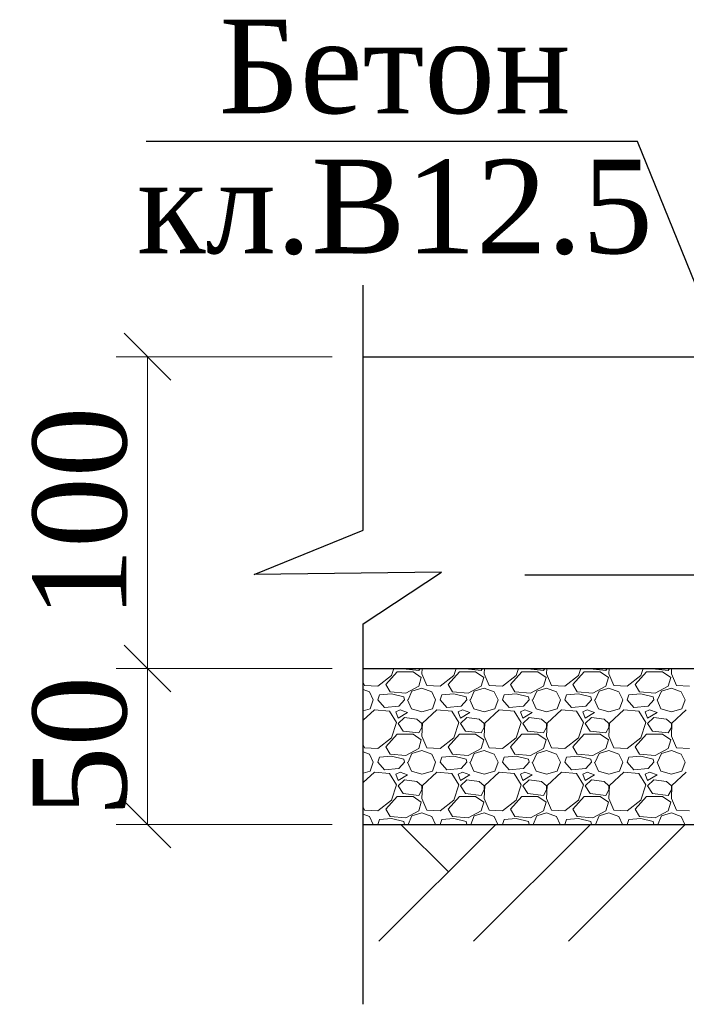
# Model space of a CAD drawing. Header units: millimetres. Extents: x 2063114 to 14983986, y -126020516 to 213791.
# Tile 91 of 256: x 2458930 to 2461068, y -1648779 to -1645621. Entities that reach past the tile are written whole.
import ezdxf

# ---------------------------------------------------------------- set-up
doc = ezdxf.new("R2010")
doc.units = ezdxf.units.MM
doc.layers.add('.', color=7, linetype='Continuous', lineweight=15)
doc.layers.add('Format', color=7, linetype='Continuous', lineweight=35)
doc.styles.add('Times New Roman', font='times.ttf')
doc.linetypes.add('ограждение1', pattern='A,6.35,-2.54,[133,ltypeshp.shx,S=2.54,R=0,X=-2.54,Y=0],-2.54,25.4', length=36.83)

# ---------------------------------------------------------------- blocks, each defined once
blk = doc.blocks.new('_Oblique')
at = {"color": 0, "linetype": 'ByBlock', "lineweight": -2}
blk.add_line((-0.5, -0.5), (0.5, 0.5), dxfattribs=at)

msp = doc.modelspace()

# ---------------------------------------------------------------- linework, layer by layer
at = {"layer": '.', "linetype": 'Continuous', "lineweight": 0}
for p, q in [((2460122.39046, -1647724.4868), (2460129.72165, -1647701.57683)), ((2460159.78299, -1647701.57683), (2460160.38939, -1647702.48644)), ((2460160.38918, -1647702.48825), (2460210.38927, -1647708.48826)), ((2460210.38932, -1647708.48641), (2460214.22798, -1647701.57683)), ((2460221.19301, -1647701.57683), (2460220.38779, -1647718.48639)), ((2460322.39046, -1647724.4868), (2460329.72165, -1647701.57683)), ((2460359.78299, -1647701.57683), (2460360.38939, -1647702.48644)), ((2460360.38918, -1647702.48825), (2460410.38927, -1647708.48826)), ((2460410.38932, -1647708.48641), (2460414.22798, -1647701.57683)), ((2460421.19301, -1647701.57683), (2460420.38779, -1647718.48639)), ((2460522.39046, -1647724.4868), (2460529.72165, -1647701.57683)), ((2460559.78299, -1647701.57683), (2460560.38939, -1647702.48644)), ((2460560.38918, -1647702.48825), (2460610.38927, -1647708.48826)), ((2460610.38932, -1647708.48641), (2460614.22798, -1647701.57683)), ((2460621.19301, -1647701.57683), (2460620.38779, -1647718.48639)), ((2460722.39046, -1647724.4868), (2460729.72165, -1647701.57683)), ((2460759.78299, -1647701.57683), (2460760.38939, -1647702.48644)), ((2460760.38918, -1647702.48825), (2460810.38927, -1647708.48826)), ((2460810.38932, -1647708.48641), (2460814.22798, -1647701.57683)), ((2460821.19301, -1647701.57683), (2460820.38779, -1647718.48639)), ((2460922.39046, -1647724.4868), (2460929.72165, -1647701.57683)), ((2460959.78299, -1647701.57683), (2460960.38939, -1647702.48644)), ((2460960.38918, -1647702.48825), (2461010.38927, -1647708.48826)), ((2461010.38932, -1647708.48641), (2461014.22798, -1647701.57683)), ((2461021.19301, -1647701.57683), (2461020.38779, -1647718.48639)), ((2460078.3895, -1647758.4866), (2460122.38954, -1647724.48657)), ((2460104.38931, -1647752.48637), (2460140.38925, -1647712.48645)), ((2460140.3894, -1647712.48645), (2460192.3894, -1647712.48645)), ((2460192.38964, -1647712.48609), (2460218.38966, -1647730.4861)), ((2460218.38949, -1647730.48648), (2460210.3895, -1647758.48644)), ((2460220.39002, -1647718.48618), (2460236.39, -1647756.48613)), ((2460278.3895, -1647758.4866), (2460322.38954, -1647724.48657)), ((2460304.38931, -1647752.48637), (2460340.38925, -1647712.48645)), ((2460340.3894, -1647712.48645), (2460392.3894, -1647712.48645)), ((2460392.38964, -1647712.48609), (2460418.38966, -1647730.4861)), ((2460418.38949, -1647730.48648), (2460410.3895, -1647758.48644)), ((2460420.39002, -1647718.48618), (2460436.39, -1647756.48613)), ((2460478.3895, -1647758.4866), (2460522.38954, -1647724.48657)), ((2460504.38931, -1647752.48637), (2460540.38925, -1647712.48645)), ((2460540.3894, -1647712.48645), (2460592.3894, -1647712.48645)), ((2460592.38964, -1647712.48609), (2460618.38966, -1647730.4861)), ((2460618.38949, -1647730.48648), (2460610.3895, -1647758.48644)), ((2460620.39002, -1647718.48618), (2460636.39, -1647756.48613)), ((2460678.3895, -1647758.4866), (2460722.38954, -1647724.48657)), ((2460704.38931, -1647752.48637), (2460740.38925, -1647712.48645)), ((2460740.3894, -1647712.48645), (2460792.3894, -1647712.48645)), ((2460792.38964, -1647712.48609), (2460818.38966, -1647730.4861)), ((2460818.38949, -1647730.48648), (2460810.3895, -1647758.48644)), ((2460820.39002, -1647718.48618), (2460836.39, -1647756.48613)), ((2460878.3895, -1647758.4866), (2460922.38954, -1647724.48657)), ((2460904.38931, -1647752.48637), (2460940.38925, -1647712.48645)), ((2460940.3894, -1647712.48645), (2460992.3894, -1647712.48645)), ((2460992.38964, -1647712.48609), (2461018.38966, -1647730.4861)), ((2461018.38949, -1647730.48648), (2461010.3895, -1647758.48644)), ((2461020.39002, -1647718.48618), (2461036.39, -1647756.48613)), ((2460032.12999, -1647746.3686), (2460036.39, -1647756.48613)), ((2460032.12999, -1647768.88917), (2460052.38938, -1647776.48644)), ((2460036.38942, -1647756.48589), (2460078.38943, -1647758.48589)), ((2460118.39061, -1647776.48574), (2460104.39065, -1647752.48582)), ((2460210.38737, -1647758.48257), (2460168.38744, -1647780.48254)), ((2460188.38947, -1647774.48668), (2460220.38956, -1647764.48665)), ((2460220.3894, -1647764.48644), (2460252.38938, -1647776.48644)), ((2460236.38942, -1647756.48589), (2460278.38943, -1647758.48589)), ((2460318.39061, -1647776.48574), (2460304.39065, -1647752.48582)), ((2460410.38737, -1647758.48257), (2460368.38744, -1647780.48253)), ((2460388.38947, -1647774.48668), (2460420.38956, -1647764.48665)), ((2460420.3894, -1647764.48644), (2460452.38938, -1647776.48644)), ((2460436.38942, -1647756.48589), (2460478.38943, -1647758.48589)), ((2460518.39061, -1647776.48574), (2460504.39065, -1647752.48582)), ((2460610.38737, -1647758.48257), (2460568.38744, -1647780.48253)), ((2460588.38947, -1647774.48668), (2460620.38956, -1647764.48665)), ((2460620.3894, -1647764.48644), (2460652.38938, -1647776.48644)), ((2460636.38942, -1647756.48589), (2460678.38943, -1647758.48589)), ((2460718.39061, -1647776.48574), (2460704.39065, -1647752.48582)), ((2460810.38737, -1647758.48257), (2460768.38744, -1647780.48253)), ((2460788.38947, -1647774.48668), (2460820.38956, -1647764.48665)), ((2460820.3894, -1647764.48644), (2460852.38938, -1647776.48644)), ((2460836.38942, -1647756.48589), (2460878.38943, -1647758.48589)), ((2460918.39061, -1647776.48574), (2460904.39065, -1647752.48582)), ((2461010.38737, -1647758.48257), (2460968.38744, -1647780.48253)), ((2460988.38947, -1647774.48668), (2461020.38956, -1647764.48665)), ((2461020.3894, -1647764.48644), (2461052.38938, -1647776.48644)), ((2461036.38942, -1647756.48589), (2461078.38943, -1647758.48589)), ((2460052.39018, -1647776.48608), (2460064.39016, -1647802.48604)), ((2460054.38911, -1647830.48622), (2460064.38913, -1647802.48616)), ((2460078.38937, -1647802.48644), (2460084.38936, -1647786.48644)), ((2460100.38939, -1647826.48645), (2460078.38942, -1647802.48648)), ((2460122.3892, -1647782.48455), (2460084.38914, -1647786.48456)), ((2460168.38936, -1647780.48687), (2460118.38931, -1647776.48687)), ((2460162.3894, -1647792.48645), (2460122.38945, -1647782.48646)), ((2460164.39029, -1647802.48725), (2460146.39032, -1647822.48722)), ((2460164.38941, -1647802.48644), (2460162.38942, -1647792.48648)), ((2460174.38981, -1647802.48627), (2460186.38977, -1647830.48619)), ((2460176.38932, -1647802.48641), (2460188.38928, -1647774.4865)), ((2460252.39018, -1647776.48608), (2460264.39016, -1647802.48604)), ((2460254.38911, -1647830.48622), (2460264.38913, -1647802.48616)), ((2460278.38937, -1647802.48644), (2460284.38936, -1647786.48644)), ((2460300.38939, -1647826.48645), (2460278.38942, -1647802.48648)), ((2460322.3892, -1647782.48455), (2460284.38914, -1647786.48456)), ((2460368.38936, -1647780.48687), (2460318.38931, -1647776.48687)), ((2460362.3894, -1647792.48645), (2460322.38945, -1647782.48646)), ((2460364.39029, -1647802.48725), (2460346.39032, -1647822.48722)), ((2460364.38941, -1647802.48644), (2460362.38942, -1647792.48648)), ((2460374.38981, -1647802.48627), (2460386.38977, -1647830.48619)), ((2460376.38932, -1647802.48641), (2460388.38928, -1647774.4865)), ((2460452.39018, -1647776.48608), (2460464.39016, -1647802.48604)), ((2460454.38911, -1647830.48622), (2460464.38913, -1647802.48616)), ((2460478.38937, -1647802.48644), (2460484.38936, -1647786.48644)), ((2460500.38939, -1647826.48645), (2460478.38942, -1647802.48648)), ((2460522.3892, -1647782.48455), (2460484.38914, -1647786.48456)), ((2460568.38936, -1647780.48687), (2460518.38931, -1647776.48687)), ((2460562.3894, -1647792.48645), (2460522.38945, -1647782.48646)), ((2460564.39029, -1647802.48725), (2460546.39032, -1647822.48722)), ((2460564.38941, -1647802.48644), (2460562.38942, -1647792.48648)), ((2460574.38981, -1647802.48627), (2460586.38977, -1647830.48619)), ((2460576.38932, -1647802.48641), (2460588.38928, -1647774.4865)), ((2460652.39018, -1647776.48608), (2460664.39016, -1647802.48604)), ((2460654.38911, -1647830.48622), (2460664.38913, -1647802.48616)), ((2460678.38937, -1647802.48644), (2460684.38936, -1647786.48644)), ((2460700.38939, -1647826.48645), (2460678.38942, -1647802.48648)), ((2460722.3892, -1647782.48455), (2460684.38914, -1647786.48456)), ((2460768.38936, -1647780.48687), (2460718.38931, -1647776.48687)), ((2460762.3894, -1647792.48645), (2460722.38945, -1647782.48646)), ((2460764.39029, -1647802.48725), (2460746.39032, -1647822.48722)), ((2460764.38941, -1647802.48644), (2460762.38942, -1647792.48648)), ((2460774.38981, -1647802.48627), (2460786.38977, -1647830.48619)), ((2460776.38932, -1647802.48641), (2460788.38928, -1647774.4865)), ((2460852.39018, -1647776.48608), (2460864.39016, -1647802.48604)), ((2460854.38911, -1647830.48622), (2460864.38913, -1647802.48616)), ((2460878.38937, -1647802.48644), (2460884.38936, -1647786.48644)), ((2460900.38939, -1647826.48645), (2460878.38942, -1647802.48648)), ((2460922.3892, -1647782.48455), (2460884.38914, -1647786.48456)), ((2460968.38936, -1647780.48687), (2460918.38931, -1647776.48687)), ((2460962.3894, -1647792.48645), (2460922.38945, -1647782.48646)), ((2460964.39029, -1647802.48725), (2460946.39032, -1647822.48722)), ((2460964.38941, -1647802.48644), (2460962.38942, -1647792.48648)), ((2460974.38981, -1647802.48627), (2460986.38977, -1647830.48619)), ((2460976.38932, -1647802.48641), (2460988.38928, -1647774.4865)), ((2461052.39018, -1647776.48608), (2461064.39016, -1647802.48604)), ((2461054.38911, -1647830.48622), (2461064.38913, -1647802.48616)), ((2460032.12999, -1647837.03352), (2460054.38936, -1647830.48664)), ((2460068.38275, -1647834.47916), (2460032.12999, -1647867.57951)), ((2460116.38943, -1647838.48599), (2460068.38941, -1647834.48599)), ((2460146.38935, -1647822.48585), (2460100.38933, -1647826.48585)), ((2460150.38957, -1647834.48684), (2460136.38952, -1647840.48687)), ((2460174.3894, -1647842.48645), (2460150.38942, -1647834.48646)), ((2460186.38939, -1647830.48647), (2460220.3893, -1647840.48645)), ((2460220.38945, -1647840.48662), (2460254.38936, -1647830.48664)), ((2460268.38275, -1647834.47916), (2460222.38279, -1647876.47913)), ((2460316.38943, -1647838.48599), (2460268.38941, -1647834.48599)), ((2460346.38935, -1647822.48585), (2460300.38933, -1647826.48585)), ((2460350.38957, -1647834.48684), (2460336.38952, -1647840.48687)), ((2460374.3894, -1647842.48645), (2460350.38942, -1647834.48646)), ((2460386.38939, -1647830.48647), (2460420.3893, -1647840.48645)), ((2460420.38945, -1647840.48662), (2460454.38936, -1647830.48664)), ((2460468.38275, -1647834.47916), (2460422.38278, -1647876.47913)), ((2460516.38943, -1647838.48599), (2460468.38941, -1647834.48599)), ((2460546.38935, -1647822.48585), (2460500.38933, -1647826.48585)), ((2460550.38957, -1647834.48684), (2460536.38952, -1647840.48687)), ((2460574.3894, -1647842.48645), (2460550.38942, -1647834.48646)), ((2460586.38939, -1647830.48647), (2460620.3893, -1647840.48645)), ((2460620.38945, -1647840.48662), (2460654.38936, -1647830.48664)), ((2460668.38275, -1647834.47916), (2460622.38278, -1647876.47913)), ((2460716.38943, -1647838.48599), (2460668.38941, -1647834.48599)), ((2460746.38935, -1647822.48585), (2460700.38933, -1647826.48585)), ((2460750.38957, -1647834.48684), (2460736.38952, -1647840.48687)), ((2460774.3894, -1647842.48645), (2460750.38942, -1647834.48646)), ((2460786.38939, -1647830.48647), (2460820.3893, -1647840.48645)), ((2460820.38945, -1647840.48662), (2460854.38936, -1647830.48664)), ((2460868.38275, -1647834.47916), (2460822.38278, -1647876.47913)), ((2460916.38943, -1647838.48599), (2460868.38941, -1647834.48599)), ((2460946.38935, -1647822.48585), (2460900.38933, -1647826.48585)), ((2460950.38957, -1647834.48684), (2460936.38952, -1647840.48687)), ((2460974.3894, -1647842.48645), (2460950.38942, -1647834.48646)), ((2460986.38939, -1647830.48647), (2461020.3893, -1647840.48645)), ((2461020.38945, -1647840.48662), (2461054.38936, -1647830.48664)), ((2461068.38275, -1647834.47916), (2461022.38278, -1647876.47913)), ((2460138.38826, -1647874.48714), (2460116.38829, -1647838.48718)), ((2460136.38922, -1647840.48652), (2460144.3892, -1647860.48646)), ((2460144.38939, -1647860.48643), (2460174.38946, -1647842.48639)), ((2460164.3894, -1647858.48645), (2460144.38945, -1647878.4864)), ((2460204.38941, -1647864.48631), (2460164.38951, -1647858.48633)), ((2460220.38965, -1647878.48615), (2460204.38972, -1647864.48621)), ((2460338.38826, -1647874.48714), (2460316.38829, -1647838.48718)), ((2460336.38922, -1647840.48652), (2460344.3892, -1647860.48646)), ((2460344.38939, -1647860.48643), (2460374.38946, -1647842.48639)), ((2460364.3894, -1647858.48645), (2460344.38945, -1647878.4864)), ((2460404.38941, -1647864.48631), (2460364.38951, -1647858.48633)), ((2460420.38965, -1647878.48615), (2460404.38972, -1647864.48621)), ((2460538.38826, -1647874.48714), (2460516.38829, -1647838.48718)), ((2460536.38922, -1647840.48652), (2460544.3892, -1647860.48646)), ((2460544.38939, -1647860.48643), (2460574.38946, -1647842.48639)), ((2460564.3894, -1647858.48645), (2460544.38945, -1647878.4864)), ((2460604.38941, -1647864.48631), (2460564.38951, -1647858.48633)), ((2460620.38965, -1647878.48615), (2460604.38972, -1647864.48621)), ((2460738.38826, -1647874.48714), (2460716.38829, -1647838.48718)), ((2460736.38922, -1647840.48652), (2460744.3892, -1647860.48646)), ((2460744.38939, -1647860.48643), (2460774.38946, -1647842.48639)), ((2460764.3894, -1647858.48645), (2460744.38945, -1647878.4864)), ((2460804.38941, -1647864.48631), (2460764.38951, -1647858.48633)), ((2460820.38965, -1647878.48615), (2460804.38972, -1647864.48621)), ((2460938.38826, -1647874.48714), (2460916.38829, -1647838.48718)), ((2460936.38922, -1647840.48652), (2460944.3892, -1647860.48646)), ((2460944.38939, -1647860.48643), (2460974.38946, -1647842.48639)), ((2460964.3894, -1647858.48645), (2460944.38945, -1647878.4864)), ((2461004.38941, -1647864.48631), (2460964.38951, -1647858.48633)), ((2461020.38965, -1647878.48615), (2461004.38972, -1647864.48621)), ((2460122.39046, -1647924.4868), (2460138.39045, -1647874.48682)), ((2460144.3894, -1647878.48645), (2460160.38939, -1647902.48644)), ((2460210.38932, -1647908.48641), (2460220.3893, -1647890.48646)), ((2460222.38779, -1647876.48638), (2460220.38779, -1647918.48639)), ((2460220.3894, -1647890.48645), (2460220.3894, -1647878.48645)), ((2460322.39046, -1647924.4868), (2460338.39045, -1647874.48682)), ((2460344.3894, -1647878.48645), (2460360.38939, -1647902.48644)), ((2460410.38932, -1647908.48641), (2460420.3893, -1647890.48646)), ((2460422.38779, -1647876.48638), (2460420.38779, -1647918.48639)), ((2460420.3894, -1647890.48645), (2460420.3894, -1647878.48645)), ((2460522.39046, -1647924.4868), (2460538.39045, -1647874.48682)), ((2460544.3894, -1647878.48645), (2460560.38939, -1647902.48644)), ((2460610.38932, -1647908.48641), (2460620.3893, -1647890.48646)), ((2460622.38779, -1647876.48638), (2460620.38779, -1647918.48639)), ((2460620.3894, -1647890.48645), (2460620.3894, -1647878.48645)), ((2460722.39046, -1647924.4868), (2460738.39045, -1647874.48682)), ((2460744.3894, -1647878.48645), (2460760.38939, -1647902.48644)), ((2460810.38932, -1647908.48641), (2460820.3893, -1647890.48646)), ((2460822.38779, -1647876.48638), (2460820.38779, -1647918.48639)), ((2460820.3894, -1647890.48645), (2460820.3894, -1647878.48645)), ((2460922.39046, -1647924.4868), (2460938.39045, -1647874.48682)), ((2460944.3894, -1647878.48645), (2460960.38939, -1647902.48644)), ((2461010.38932, -1647908.48641), (2461020.3893, -1647890.48646)), ((2461022.38779, -1647876.48638), (2461020.38779, -1647918.48639)), ((2461020.3894, -1647890.48645), (2461020.3894, -1647878.48645)), ((2460078.3895, -1647958.4866), (2460122.38954, -1647924.48657)), ((2460104.38931, -1647952.48637), (2460140.38925, -1647912.48645)), ((2460140.3894, -1647912.48645), (2460192.3894, -1647912.48645)), ((2460160.38918, -1647902.48825), (2460210.38927, -1647908.48826)), ((2460192.38964, -1647912.48609), (2460218.38966, -1647930.4861)), ((2460220.39002, -1647918.48618), (2460236.39, -1647956.48613)), ((2460278.3895, -1647958.4866), (2460322.38954, -1647924.48657)), ((2460304.38931, -1647952.48637), (2460340.38925, -1647912.48645)), ((2460340.3894, -1647912.48645), (2460392.3894, -1647912.48645)), ((2460360.38918, -1647902.48825), (2460410.38927, -1647908.48826)), ((2460392.38964, -1647912.48609), (2460418.38966, -1647930.4861)), ((2460420.39002, -1647918.48618), (2460436.39, -1647956.48613)), ((2460478.3895, -1647958.4866), (2460522.38954, -1647924.48657)), ((2460504.38931, -1647952.48637), (2460540.38925, -1647912.48645)), ((2460540.3894, -1647912.48645), (2460592.3894, -1647912.48645)), ((2460560.38918, -1647902.48825), (2460610.38927, -1647908.48826)), ((2460592.38964, -1647912.48609), (2460618.38966, -1647930.4861)), ((2460620.39002, -1647918.48618), (2460636.39, -1647956.48613)), ((2460678.3895, -1647958.4866), (2460722.38954, -1647924.48657)), ((2460704.38931, -1647952.48637), (2460740.38925, -1647912.48645)), ((2460740.3894, -1647912.48645), (2460792.3894, -1647912.48645)), ((2460760.38918, -1647902.48825), (2460810.38927, -1647908.48826)), ((2460792.38964, -1647912.48609), (2460818.38966, -1647930.4861)), ((2460820.39002, -1647918.48618), (2460836.39, -1647956.48613)), ((2460878.3895, -1647958.4866), (2460922.38954, -1647924.48657)), ((2460904.38931, -1647952.48637), (2460940.38925, -1647912.48645)), ((2460940.3894, -1647912.48645), (2460992.3894, -1647912.48645)), ((2460960.38918, -1647902.48825), (2461010.38927, -1647908.48826)), ((2460992.38964, -1647912.48609), (2461018.38966, -1647930.4861)), ((2461020.39002, -1647918.48618), (2461036.39, -1647956.48613)), ((2460032.12999, -1647946.3686), (2460036.39, -1647956.48613)), ((2460036.38942, -1647956.48589), (2460078.38943, -1647958.48589)), ((2460118.39061, -1647976.48574), (2460104.39065, -1647952.48582)), ((2460210.38737, -1647958.48257), (2460168.38744, -1647980.48253)), ((2460218.38949, -1647930.48648), (2460210.3895, -1647958.48644)), ((2460236.38942, -1647956.48589), (2460278.38943, -1647958.48589)), ((2460318.39061, -1647976.48574), (2460304.39065, -1647952.48582)), ((2460410.38737, -1647958.48257), (2460368.38744, -1647980.48253)), ((2460418.38949, -1647930.48648), (2460410.3895, -1647958.48644)), ((2460436.38942, -1647956.48589), (2460478.38943, -1647958.48589)), ((2460518.39061, -1647976.48574), (2460504.39065, -1647952.48582)), ((2460610.38737, -1647958.48257), (2460568.38744, -1647980.48253)), ((2460618.38949, -1647930.48648), (2460610.3895, -1647958.48644)), ((2460636.38942, -1647956.48589), (2460678.38943, -1647958.48589)), ((2460718.39061, -1647976.48574), (2460704.39065, -1647952.48582)), ((2460810.38737, -1647958.48257), (2460768.38744, -1647980.48253)), ((2460818.38949, -1647930.48648), (2460810.3895, -1647958.48644)), ((2460836.38942, -1647956.48589), (2460878.38943, -1647958.48589)), ((2460918.39061, -1647976.48574), (2460904.39065, -1647952.48582)), ((2461010.38737, -1647958.48257), (2460968.38744, -1647980.48253)), ((2461018.38949, -1647930.48648), (2461010.3895, -1647958.48644)), ((2461036.38942, -1647956.48589), (2461078.38943, -1647958.48589)), ((2460032.12999, -1647968.88917), (2460052.38938, -1647976.48644)), ((2460052.39018, -1647976.48608), (2460064.39016, -1648002.48604)), ((2460078.38937, -1648002.48644), (2460084.38936, -1647986.48644)), ((2460122.3892, -1647982.48455), (2460084.38914, -1647986.48456)), ((2460168.38936, -1647980.48687), (2460118.38931, -1647976.48687)), ((2460162.3894, -1647992.48645), (2460122.38945, -1647982.48646)), ((2460164.38941, -1648002.48644), (2460162.38942, -1647992.48648)), ((2460176.38932, -1648002.48641), (2460188.38928, -1647974.4865)), ((2460188.38947, -1647974.48668), (2460220.38956, -1647964.48665)), ((2460220.3894, -1647964.48644), (2460252.38938, -1647976.48644)), ((2460252.39018, -1647976.48608), (2460264.39016, -1648002.48604)), ((2460278.38937, -1648002.48644), (2460284.38936, -1647986.48644)), ((2460322.3892, -1647982.48455), (2460284.38914, -1647986.48456)), ((2460368.38936, -1647980.48687), (2460318.38931, -1647976.48687)), ((2460362.3894, -1647992.48645), (2460322.38945, -1647982.48646)), ((2460364.38941, -1648002.48644), (2460362.38942, -1647992.48648)), ((2460376.38932, -1648002.48641), (2460388.38928, -1647974.4865)), ((2460388.38947, -1647974.48668), (2460420.38956, -1647964.48665)), ((2460420.3894, -1647964.48644), (2460452.38938, -1647976.48644)), ((2460452.39018, -1647976.48608), (2460464.39016, -1648002.48604)), ((2460478.38937, -1648002.48644), (2460484.38936, -1647986.48644)), ((2460522.3892, -1647982.48455), (2460484.38914, -1647986.48456)), ((2460568.38936, -1647980.48687), (2460518.38931, -1647976.48687)), ((2460562.3894, -1647992.48645), (2460522.38945, -1647982.48646)), ((2460564.38941, -1648002.48644), (2460562.38942, -1647992.48648)), ((2460576.38932, -1648002.48641), (2460588.38928, -1647974.4865)), ((2460588.38947, -1647974.48668), (2460620.38956, -1647964.48665)), ((2460620.3894, -1647964.48644), (2460652.38938, -1647976.48644)), ((2460652.39018, -1647976.48608), (2460664.39016, -1648002.48604)), ((2460678.38937, -1648002.48644), (2460684.38936, -1647986.48644)), ((2460722.3892, -1647982.48455), (2460684.38914, -1647986.48456)), ((2460768.38936, -1647980.48687), (2460718.38931, -1647976.48687)), ((2460762.3894, -1647992.48645), (2460722.38945, -1647982.48646)), ((2460764.38941, -1648002.48644), (2460762.38942, -1647992.48648)), ((2460776.38932, -1648002.48641), (2460788.38928, -1647974.4865)), ((2460788.38947, -1647974.48668), (2460820.38956, -1647964.48665)), ((2460820.3894, -1647964.48644), (2460852.38938, -1647976.48644)), ((2460852.39018, -1647976.48608), (2460864.39016, -1648002.48604)), ((2460878.38937, -1648002.48644), (2460884.38936, -1647986.48644)), ((2460922.3892, -1647982.48455), (2460884.38914, -1647986.48456)), ((2460968.38936, -1647980.48687), (2460918.38931, -1647976.48687)), ((2460962.3894, -1647992.48645), (2460922.38945, -1647982.48646)), ((2460964.38941, -1648002.48644), (2460962.38942, -1647992.48648)), ((2460976.38932, -1648002.48641), (2460988.38928, -1647974.4865)), ((2460988.38947, -1647974.48668), (2461020.38956, -1647964.48665)), ((2461020.3894, -1647964.48644), (2461052.38938, -1647976.48644)), ((2461052.39018, -1647976.48608), (2461064.39016, -1648002.48604)), ((2460054.38911, -1648030.48622), (2460064.38913, -1648002.48616)), ((2460100.38939, -1648026.48645), (2460078.38942, -1648002.48648)), ((2460146.38935, -1648022.48585), (2460100.38933, -1648026.48585)), ((2460164.39029, -1648002.48726), (2460146.39032, -1648022.48722)), ((2460174.38981, -1648002.48627), (2460186.38977, -1648030.48619)), ((2460254.38911, -1648030.48622), (2460264.38913, -1648002.48616)), ((2460300.38939, -1648026.48645), (2460278.38942, -1648002.48648)), ((2460346.38935, -1648022.48585), (2460300.38933, -1648026.48585)), ((2460364.39029, -1648002.48726), (2460346.39032, -1648022.48722)), ((2460374.38981, -1648002.48627), (2460386.38977, -1648030.48619)), ((2460454.38911, -1648030.48622), (2460464.38913, -1648002.48616)), ((2460500.38939, -1648026.48645), (2460478.38942, -1648002.48648)), ((2460546.38935, -1648022.48585), (2460500.38933, -1648026.48585)), ((2460564.39029, -1648002.48726), (2460546.39032, -1648022.48722)), ((2460574.38981, -1648002.48627), (2460586.38977, -1648030.48619)), ((2460654.38911, -1648030.48622), (2460664.38913, -1648002.48616)), ((2460700.38939, -1648026.48645), (2460678.38942, -1648002.48648)), ((2460746.38935, -1648022.48585), (2460700.38933, -1648026.48585)), ((2460764.39029, -1648002.48726), (2460746.39032, -1648022.48722)), ((2460774.38981, -1648002.48627), (2460786.38977, -1648030.48619)), ((2460854.38911, -1648030.48622), (2460864.38913, -1648002.48616)), ((2460900.38939, -1648026.48645), (2460878.38942, -1648002.48648)), ((2460946.38935, -1648022.48585), (2460900.38933, -1648026.48585)), ((2460964.39029, -1648002.48726), (2460946.39032, -1648022.48722)), ((2460974.38981, -1648002.48627), (2460986.38977, -1648030.48619)), ((2461054.38911, -1648030.48622), (2461064.38913, -1648002.48616)), ((2460032.12999, -1648037.03352), (2460054.38936, -1648030.48664)), ((2460068.38275, -1648034.47916), (2460032.12999, -1648067.57951)), ((2460116.38943, -1648038.48599), (2460068.38941, -1648034.48599)), ((2460138.38826, -1648074.48714), (2460116.38829, -1648038.48718)), ((2460136.38922, -1648040.48652), (2460144.3892, -1648060.48646)), ((2460150.38957, -1648034.48684), (2460136.38952, -1648040.48687)), ((2460144.38939, -1648060.48643), (2460174.38946, -1648042.48639)), ((2460174.3894, -1648042.48645), (2460150.38942, -1648034.48646)), ((2460186.38939, -1648030.48647), (2460220.3893, -1648040.48645)), ((2460220.38945, -1648040.48662), (2460254.38936, -1648030.48664)), ((2460268.38275, -1648034.47916), (2460222.38278, -1648076.47913)), ((2460316.38943, -1648038.48599), (2460268.38941, -1648034.48599)), ((2460338.38826, -1648074.48714), (2460316.38829, -1648038.48718)), ((2460336.38922, -1648040.48652), (2460344.3892, -1648060.48646)), ((2460350.38957, -1648034.48684), (2460336.38952, -1648040.48687)), ((2460344.38939, -1648060.48643), (2460374.38946, -1648042.48639)), ((2460374.3894, -1648042.48645), (2460350.38942, -1648034.48646)), ((2460386.38939, -1648030.48647), (2460420.3893, -1648040.48645)), ((2460420.38945, -1648040.48662), (2460454.38936, -1648030.48664)), ((2460468.38275, -1648034.47916), (2460422.38278, -1648076.47913)), ((2460516.38943, -1648038.48599), (2460468.38941, -1648034.48599)), ((2460538.38826, -1648074.48714), (2460516.38829, -1648038.48718)), ((2460536.38922, -1648040.48652), (2460544.3892, -1648060.48646)), ((2460550.38957, -1648034.48684), (2460536.38952, -1648040.48687)), ((2460544.38939, -1648060.48643), (2460574.38946, -1648042.48639)), ((2460574.3894, -1648042.48645), (2460550.38942, -1648034.48646)), ((2460586.38939, -1648030.48647), (2460620.3893, -1648040.48645)), ((2460620.38945, -1648040.48662), (2460654.38936, -1648030.48664)), ((2460668.38275, -1648034.47916), (2460622.38278, -1648076.47913)), ((2460716.38943, -1648038.48599), (2460668.38941, -1648034.48599)), ((2460738.38826, -1648074.48714), (2460716.38829, -1648038.48718)), ((2460736.38922, -1648040.48652), (2460744.3892, -1648060.48646)), ((2460750.38957, -1648034.48684), (2460736.38952, -1648040.48687)), ((2460744.38939, -1648060.48643), (2460774.38946, -1648042.48639)), ((2460774.3894, -1648042.48645), (2460750.38942, -1648034.48646)), ((2460786.38939, -1648030.48647), (2460820.3893, -1648040.48645)), ((2460820.38945, -1648040.48662), (2460854.38936, -1648030.48664)), ((2460868.38275, -1648034.47916), (2460822.38278, -1648076.47913)), ((2460916.38943, -1648038.48599), (2460868.38941, -1648034.48599)), ((2460938.38826, -1648074.48714), (2460916.38829, -1648038.48718)), ((2460936.38922, -1648040.48652), (2460944.3892, -1648060.48646)), ((2460950.38957, -1648034.48684), (2460936.38952, -1648040.48687)), ((2460944.38939, -1648060.48643), (2460974.38946, -1648042.48639)), ((2460974.3894, -1648042.48645), (2460950.38942, -1648034.48646)), ((2460986.38939, -1648030.48647), (2461020.3893, -1648040.48645)), ((2461020.38945, -1648040.48662), (2461054.38936, -1648030.48664)), ((2461068.38275, -1648034.47916), (2461022.38278, -1648076.47913)), ((2460122.39046, -1648124.4868), (2460138.39045, -1648074.48682)), ((2460144.3894, -1648078.48645), (2460160.38939, -1648102.48644)), ((2460164.3894, -1648058.48645), (2460144.38945, -1648078.4864)), ((2460204.38941, -1648064.48631), (2460164.38951, -1648058.48633)), ((2460220.38965, -1648078.48615), (2460204.38972, -1648064.48621)), ((2460222.38779, -1648076.48638), (2460220.38779, -1648118.48639)), ((2460220.3894, -1648090.48645), (2460220.3894, -1648078.48645)), ((2460322.39046, -1648124.4868), (2460338.39045, -1648074.48682)), ((2460344.3894, -1648078.48645), (2460360.38939, -1648102.48644)), ((2460364.3894, -1648058.48645), (2460344.38945, -1648078.4864)), ((2460404.38941, -1648064.48631), (2460364.38951, -1648058.48633)), ((2460420.38965, -1648078.48615), (2460404.38972, -1648064.48621)), ((2460422.38779, -1648076.48638), (2460420.38779, -1648118.48639)), ((2460420.3894, -1648090.48645), (2460420.3894, -1648078.48645)), ((2460522.39046, -1648124.4868), (2460538.39045, -1648074.48682)), ((2460544.3894, -1648078.48645), (2460560.38939, -1648102.48644)), ((2460564.3894, -1648058.48645), (2460544.38945, -1648078.4864)), ((2460604.38941, -1648064.48631), (2460564.38951, -1648058.48633)), ((2460620.38965, -1648078.48615), (2460604.38972, -1648064.48621)), ((2460622.38779, -1648076.48638), (2460620.38779, -1648118.48639)), ((2460620.3894, -1648090.48645), (2460620.3894, -1648078.48645)), ((2460722.39046, -1648124.4868), (2460738.39045, -1648074.48682)), ((2460744.3894, -1648078.48645), (2460760.38939, -1648102.48644)), ((2460764.3894, -1648058.48645), (2460744.38945, -1648078.4864)), ((2460804.38941, -1648064.48631), (2460764.38951, -1648058.48633)), ((2460820.38965, -1648078.48615), (2460804.38972, -1648064.48621)), ((2460822.38779, -1648076.48638), (2460820.38779, -1648118.48639)), ((2460820.3894, -1648090.48645), (2460820.3894, -1648078.48645)), ((2460922.39046, -1648124.4868), (2460938.39045, -1648074.48682)), ((2460944.3894, -1648078.48645), (2460960.38939, -1648102.48644)), ((2460964.3894, -1648058.48645), (2460944.38945, -1648078.4864)), ((2461004.38941, -1648064.48631), (2460964.38951, -1648058.48633)), ((2461020.38965, -1648078.48615), (2461004.38972, -1648064.48621)), ((2461022.38779, -1648076.48638), (2461020.38779, -1648118.48639)), ((2461020.3894, -1648090.48645), (2461020.3894, -1648078.48645)), ((2460104.38931, -1648152.48637), (2460140.38925, -1648112.48645)), ((2460140.3894, -1648112.48645), (2460192.3894, -1648112.48645)), ((2460160.38918, -1648102.48825), (2460210.38927, -1648108.48826)), ((2460192.38964, -1648112.48609), (2460218.38966, -1648130.4861)), ((2460210.38932, -1648108.48641), (2460220.3893, -1648090.48646)), ((2460220.39002, -1648118.48618), (2460236.39, -1648156.48613)), ((2460304.38931, -1648152.48637), (2460340.38925, -1648112.48645)), ((2460340.3894, -1648112.48645), (2460392.3894, -1648112.48645)), ((2460360.38918, -1648102.48825), (2460410.38927, -1648108.48826)), ((2460392.38964, -1648112.48609), (2460418.38966, -1648130.4861)), ((2460410.38932, -1648108.48641), (2460420.3893, -1648090.48646)), ((2460420.39002, -1648118.48618), (2460436.39, -1648156.48613)), ((2460504.38931, -1648152.48637), (2460540.38925, -1648112.48645)), ((2460540.3894, -1648112.48645), (2460592.3894, -1648112.48645)), ((2460560.38918, -1648102.48825), (2460610.38927, -1648108.48826)), ((2460592.38964, -1648112.48609), (2460618.38966, -1648130.4861)), ((2460610.38932, -1648108.48641), (2460620.3893, -1648090.48646)), ((2460620.39002, -1648118.48618), (2460636.39, -1648156.48613)), ((2460704.38931, -1648152.48637), (2460740.38925, -1648112.48645)), ((2460740.3894, -1648112.48645), (2460792.3894, -1648112.48645)), ((2460760.38918, -1648102.48825), (2460810.38927, -1648108.48826)), ((2460792.38964, -1648112.48609), (2460818.38966, -1648130.4861)), ((2460810.38932, -1648108.48641), (2460820.3893, -1648090.48646)), ((2460820.39002, -1648118.48618), (2460836.39, -1648156.48613)), ((2460904.38931, -1648152.48637), (2460940.38925, -1648112.48645)), ((2460940.3894, -1648112.48645), (2460992.3894, -1648112.48645)), ((2460960.38918, -1648102.48825), (2461010.38927, -1648108.48826)), ((2460992.38964, -1648112.48609), (2461018.38966, -1648130.4861)), ((2461010.38932, -1648108.48641), (2461020.3893, -1648090.48646)), ((2461020.39002, -1648118.48618), (2461036.39, -1648156.48613)), ((2460032.12999, -1648146.3686), (2460036.39, -1648156.48613)), ((2460078.3895, -1648158.4866), (2460122.38954, -1648124.48657)), ((2460218.38949, -1648130.48648), (2460210.3895, -1648158.48644)), ((2460278.3895, -1648158.4866), (2460322.38954, -1648124.48657)), ((2460418.38949, -1648130.48648), (2460410.3895, -1648158.48644)), ((2460478.3895, -1648158.4866), (2460522.38954, -1648124.48657)), ((2460618.38949, -1648130.48648), (2460610.3895, -1648158.48644)), ((2460678.3895, -1648158.4866), (2460722.38954, -1648124.48657)), ((2460818.38949, -1648130.48648), (2460810.3895, -1648158.48644)), ((2460878.3895, -1648158.4866), (2460922.38954, -1648124.48657)), ((2461018.38949, -1648130.48648), (2461010.3895, -1648158.48644)), ((2460032.12999, -1648168.88917), (2460052.38938, -1648176.48644)), ((2460036.38942, -1648156.48589), (2460078.38943, -1648158.48589)), ((2460052.39018, -1648176.48608), (2460064.06935, -1648201.79097)), ((2460118.39061, -1648176.48574), (2460104.39065, -1648152.48582)), ((2460168.38936, -1648180.48687), (2460118.38931, -1648176.48687)), ((2460210.38737, -1648158.48257), (2460168.38744, -1648180.48253)), ((2460176.68737, -1648201.79097), (2460188.38928, -1648174.4865)), ((2460188.38947, -1648174.48668), (2460220.38956, -1648164.48665)), ((2460220.3894, -1648164.48644), (2460252.38938, -1648176.48644)), ((2460236.38942, -1648156.48589), (2460278.38943, -1648158.48589)), ((2460252.39018, -1648176.48608), (2460264.06935, -1648201.79097)), ((2460318.39061, -1648176.48574), (2460304.39065, -1648152.48582)), ((2460368.38936, -1648180.48687), (2460318.38931, -1648176.48687)), ((2460410.38737, -1648158.48257), (2460368.38744, -1648180.48253)), ((2460376.68737, -1648201.79097), (2460388.38928, -1648174.4865)), ((2460388.38947, -1648174.48668), (2460420.38956, -1648164.48665)), ((2460420.3894, -1648164.48644), (2460452.38938, -1648176.48644)), ((2460436.38942, -1648156.48589), (2460478.38943, -1648158.48589)), ((2460452.39018, -1648176.48608), (2460464.06935, -1648201.79097)), ((2460518.39061, -1648176.48574), (2460504.39065, -1648152.48582)), ((2460568.38936, -1648180.48687), (2460518.38931, -1648176.48687)), ((2460610.38737, -1648158.48257), (2460568.38744, -1648180.48253)), ((2460576.68737, -1648201.79097), (2460588.38928, -1648174.4865)), ((2460588.38947, -1648174.48668), (2460620.38956, -1648164.48665)), ((2460620.3894, -1648164.48644), (2460652.38938, -1648176.48644)), ((2460636.38942, -1648156.48589), (2460678.38943, -1648158.48589)), ((2460652.39018, -1648176.48608), (2460664.06935, -1648201.79097)), ((2460718.39061, -1648176.48574), (2460704.39065, -1648152.48582)), ((2460768.38936, -1648180.48687), (2460718.38931, -1648176.48687)), ((2460810.38737, -1648158.48257), (2460768.38744, -1648180.48253)), ((2460776.68737, -1648201.79097), (2460788.38928, -1648174.4865)), ((2460788.38947, -1648174.48668), (2460820.38956, -1648164.48665)), ((2460820.3894, -1648164.48644), (2460852.38938, -1648176.48644)), ((2460836.38942, -1648156.48589), (2460878.38943, -1648158.48589)), ((2460852.39018, -1648176.48608), (2460864.06935, -1648201.79097)), ((2460918.39061, -1648176.48574), (2460904.39065, -1648152.48582)), ((2460968.38936, -1648180.48687), (2460918.38931, -1648176.48687)), ((2461010.38737, -1648158.48257), (2460968.38744, -1648180.48253)), ((2460976.68737, -1648201.79097), (2460988.38928, -1648174.4865)), ((2460988.38947, -1648174.48668), (2461020.38956, -1648164.48665)), ((2461020.3894, -1648164.48644), (2461052.38938, -1648176.48644)), ((2461036.38942, -1648156.48589), (2461078.38943, -1648158.48589)), ((2461052.39018, -1648176.48608), (2461064.06935, -1648201.79097)), ((2460078.65017, -1648201.79097), (2460084.38936, -1648186.48644)), ((2460122.3892, -1648182.48455), (2460084.38914, -1648186.48456)), ((2460162.3894, -1648192.48645), (2460122.38945, -1648182.48646)), ((2460164.25031, -1648201.79097), (2460162.38942, -1648192.48648)), ((2460278.65017, -1648201.79097), (2460284.38936, -1648186.48644)), ((2460322.3892, -1648182.48455), (2460284.38914, -1648186.48456)), ((2460362.3894, -1648192.48645), (2460322.38945, -1648182.48646)), ((2460364.25031, -1648201.79097), (2460362.38942, -1648192.48648)), ((2460478.65017, -1648201.79097), (2460484.38936, -1648186.48644)), ((2460522.3892, -1648182.48455), (2460484.38914, -1648186.48456)), ((2460562.3894, -1648192.48645), (2460522.38945, -1648182.48646)), ((2460564.25031, -1648201.79097), (2460562.38942, -1648192.48648)), ((2460678.65017, -1648201.79097), (2460684.38936, -1648186.48644)), ((2460722.3892, -1648182.48455), (2460684.38914, -1648186.48456)), ((2460762.3894, -1648192.48645), (2460722.38945, -1648182.48646)), ((2460764.25031, -1648201.79097), (2460762.38942, -1648192.48648)), ((2460878.65017, -1648201.79097), (2460884.38936, -1648186.48644)), ((2460922.3892, -1648182.48455), (2460884.38914, -1648186.48456)), ((2460962.3894, -1648192.48645), (2460922.38945, -1648182.48646)), ((2460964.25031, -1648201.79097), (2460962.38942, -1648192.48648))]:
    msp.add_line(p, q, dxfattribs=at)
at = {"linetype": 'Continuous', "lineweight": 13, "ltscale": 300}
for p, q in [((2459932.12999, -1646701.55011), (2459239.8572, -1646701.55011)), ((2459339.8572, -1646701.55011), (2459339.8572, -1647701.57683)), ((2459932.12999, -1647701.57683), (2459239.8572, -1647701.57683)), ((2459932.12999, -1647701.57683), (2459239.8572, -1647701.57683)), ((2459339.8572, -1647701.57683), (2459339.8572, -1648201.79097)), ((2459932.12999, -1648201.79097), (2459239.8572, -1648201.79097))]:
    msp.add_line(p, q, dxfattribs=at)
at = {"color": 251, "linetype": 'ограждение1', "lineweight": 30, "ltscale": 10}
msp.add_line((2460550.28357, -1647401.57681), (2466042.05574, -1647401.57681), dxfattribs=at)
at = {"layer": 'Format', "color": 0, "lineweight": 25}
for p, q in [((2460912.21432, -1646011.43415), (2459335.82403, -1646011.43415)), ((2461272.5806, -1646902.22821), (2460912.21432, -1646011.43415)), ((2460032.12999, -1646701.55011), (2462338.7759, -1646701.55011)), ((2460032.12999, -1647701.57683), (2466731.44382, -1647701.57683)), ((2460032.12999, -1648201.79097), (2466527.38783, -1648201.79097))]:
    msp.add_line(p, q, dxfattribs=at)
at = {"layer": 'Format', "color": 0, "lineweight": 25, "ltscale": 3}
for p, q in [((2460032.12999, -1647258.23869), (2460032.12999, -1646472.36819)), ((2459682.69457, -1647399.62876), (2460032.12999, -1647258.23869)), ((2460282.57256, -1647393.11196), (2459682.69457, -1647399.62876)), ((2460032.12999, -1647558.19538), (2460282.57256, -1647393.11196)), ((2460032.12999, -1648778.77106), (2460032.12999, -1647558.19538))]:
    msp.add_line(p, q, dxfattribs=at)
at = {"layer": 'Format', "color": 0, "lineweight": 25, "ltscale": 0.4}
for p, q in [((2460082.13719, -1648576.73683), (2460457.08306, -1648201.79097)), ((2460305.08255, -1648353.79148), (2460153.08204, -1648201.79097)), ((2460386.13822, -1648576.73683), (2460761.08408, -1648201.79097)), ((2460690.13924, -1648576.73683), (2461065.0851, -1648201.79097))]:
    msp.add_line(p, q, dxfattribs=at)

# ---------------------------------------------------------------- block references
at = {"lineweight": 13, "ltscale": 300, "xscale": 150, "yscale": 150, "zscale": 150}
for p, rotation in [((2459339.8572, -1646701.55011), 90), ((2459339.8572, -1647701.57683), 270), ((2459339.8572, -1647701.57683), 90), ((2459339.8572, -1648201.79097), 270)]:
    msp.add_blockref('_Oblique', p, dxfattribs=dict(at, rotation=rotation))

# ---------------------------------------------------------------- texts
at = {"ltscale": 300, "style": 'Times New Roman'}
for s, p in [('Бетон', (2459568.75668, -1645920.54761)), ('кл.В12.5', (2459306.30151, -1646369.60381))]:
    msp.add_text(s, height=300, dxfattribs=at).set_placement(p)
at = {"ltscale": 300, "char_height": 300, "attachment_point": 5, "rotation": 90, "style": 'Times New Roman'}
for s, insert in [('100', (2459124.26167, -1647201.56347)), ('50', (2459124.26167, -1647951.6839))]:
    msp.add_mtext(s, dxfattribs=dict(at, insert=insert))

doc.saveas('drawing.dxf')
